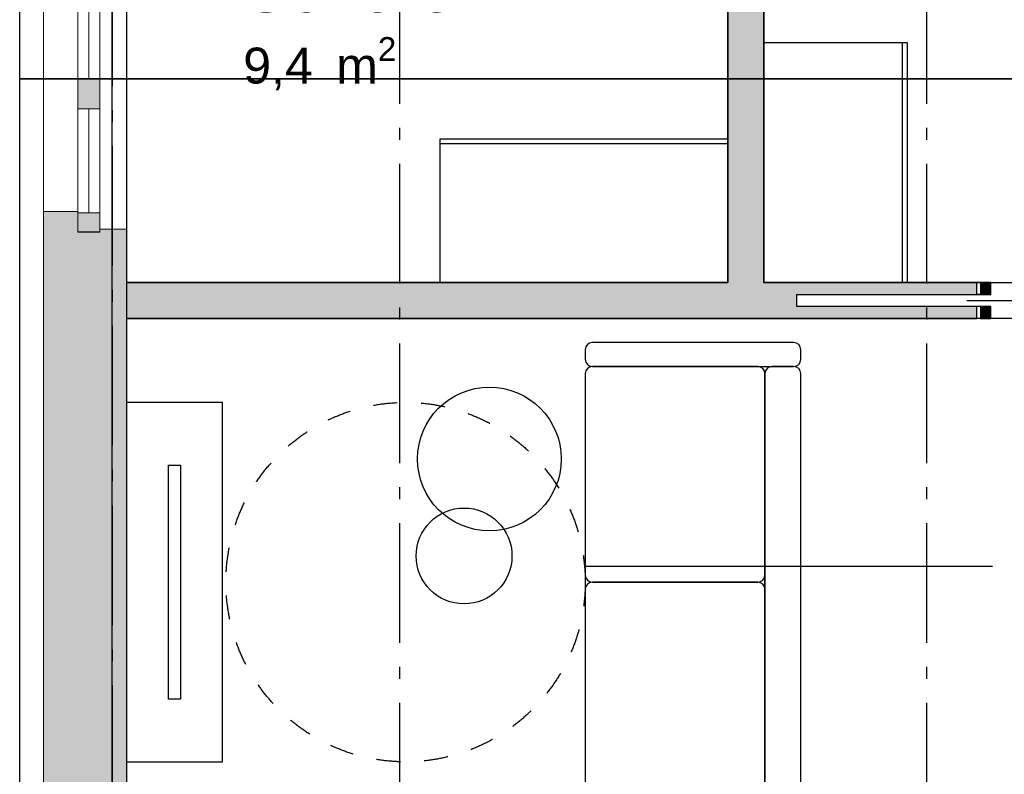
# Model space of a CAD drawing. Header units: millimetres. Extents: x 159314 to 204670, y 149478 to 189280.
# Tile 20 of 43: x 182573 to 186683, y 157032 to 160181. Entities that reach past the tile are written whole.
import ezdxf
from ezdxf.enums import TextEntityAlignment as Align

# ---------------------------------------------------------------- set-up
doc = ezdxf.new("R2010")
doc.units = ezdxf.units.MM
doc.header["$LTSCALE"] = 0.5
doc.header["$MEASUREMENT"] = 0
for name, pattern in [('Akselinje', [1500, 1000, -200, 100, -200]), ('PLINE', [0]), ('Stipling', [400, 200, -200])]:
    doc.linetypes.add(name, pattern=pattern)
for name, color, linetype in [('0(Nye konstruksjoner)', 7, 'Continuous'), ('23-- Yttervegger (Skravur)(Nye konstruksjoner)', 7, 'Continuous'), ('23-- Yttervegger(Nye konstruksjoner)', 7, 'Continuous'), ('24-- Innervegger (Skravur)(Nye konstruksjoner)', 7, 'Continuous'), ('24-- Innervegger(Nye konstruksjoner)', 7, 'Continuous'), ('244- Vinduer_ dører_ foldevegger(Nye konstruksjoner)', 7, 'Continuous'), ('26-- Yttertak(Nye konstruksjoner)', 7, 'Continuous'), ('27-- Fast inventar(Nye konstruksjoner)', 7, 'Continuous'), ('68-- Inventar (løst)(Nye konstruksjoner)', 7, 'Continuous'), ('822- Modullinjer(Nye konstruksjoner)', 7, 'Continuous'), ('862- M___Nettoareal(Nye konstruksjoner)', 7, 'Continuous'), ('862- M___Nettoareal(Polylinje)(Nye konstruksjoner)', 7, 'Continuous'), ('862- M___Nettoareal(Tekst)(Nye konstruksjoner)', 7, 'Continuous'), ('878- Annen overflate_visuell informasjon_snusirkler(Nye konstruksjoner)', 7, 'Continuous')]:
    doc.layers.add(name, color=color, linetype=linetype)
for name, color, linetype, lineweight in [('234- Vinduer_ dører_ porter(Nye konstruksjoner)', 7, 'Continuous', 0), ('235- Utvendig kledning og overflate(Nye konstruksjoner)', 7, 'Continuous', 0), ('236- Innvendig kledning og overflate(Nye konstruksjoner)', 7, 'Continuous', 0)]:
    doc.layers.add(name, color=color, linetype=linetype, lineweight=lineweight)
doc.styles.add('GENERATED_STYLE_1', font='arial.ttf')
doc.styles.add('GENERATED_STYLE_4', font='arialbd.ttf')
doc.linetypes.add('Fasade_Snitt markør', pattern='A,0,[1,02 A 200 20 001 Plan 2. etasje1.Shx,S=3.174603,R=0,X=0,Y=0],-800,0', length=800)

# ---------------------------------------------------------------- blocks, each defined once
blk = doc.blocks.new('Leilighet 7_102_1_1', base_point=(184208.9, 153807))
at = {"layer": '862- M___Nettoareal(Polylinje)(Nye konstruksjoner)', "flags": 128}
blk.add_lwpolyline([(183018.9, 155333.7), (190533.9, 155333.7), (190533.9, 162833.7), (183018.9, 162833.7)], close=True, dxfattribs=at)
at = {"layer": '862- M___Nettoareal(Tekst)(Nye konstruksjoner)', "style": 'GENERATED_STYLE_1'}
for tag, height, p in [('DUMMY_861', 300, (185146.8, 154160.6)), ('ROOM_NAME', 300, (183271, 154092)), ('DUMMY_862', 150, (183271, 153689.2))]:
    blk.add_attdef(tag, text='', height=height, dxfattribs=at).set_placement(p, align=Align.TOP_LEFT)
blk = doc.blocks.new('Soverom 1_102_21_1', base_point=(183790.1, 160410.4))
at = {"layer": '862- M___Nettoareal(Polylinje)(Nye konstruksjoner)', "linetype": 'PLINE', "flags": 128}
blk.add_lwpolyline([(185528.9, 162833.7), (183018.9, 162833.7), (183018.9, 159083.7), (185528.9, 159083.7)], close=True, dxfattribs=at)
at = {"layer": '862- M___Nettoareal(Tekst)(Nye konstruksjoner)', "insert": (183505.7, 160108), "char_height": 150, "attachment_point": 1, "style": 'GENERATED_STYLE_1'}
blk.add_mtext('\\A1;{\\pql;\\pt0,24100;\\fArial|b0|i0|c0|p0;\\W1.000000;9,4\\fArial|b0|i0|c0|p0;\\W1.000000;\\A1{\\H.66x;\\S^  ;}\\fArial|b0|i0|c0|p0;\\W1.000000; m\\fArial|b0|i0|c0|p0;\\W1.000000;\\A1{\\H.66x;\\S2^  ;}}', dxfattribs=at)
at = {"layer": '862- M___Nettoareal(Tekst)(Nye konstruksjoner)', "style": 'GENERATED_STYLE_1'}
for tag, height, p in [('DUMMY_861', 200, (184832, 160458.7)), ('ROOM_NAME', 200, (183505.7, 160413)), ('DUMMY_862', 150, (183505.7, 160144.4))]:
    blk.add_attdef(tag, text='', height=height, dxfattribs=at).set_placement(p, align=Align.TOP_LEFT)
blk = doc.blocks.new('Stue_kjøkken_101_24_1', base_point=(183390.9, 159234.5))
at = {"layer": '862- M___Nettoareal(Polylinje)(Nye konstruksjoner)', "linetype": 'PLINE', "flags": 128}
blk.add_lwpolyline([(183019.2, 155333.7), (187425.5, 155333.7), (190534.2, 155333.7), (190534.2, 158431), (187783.9, 158431), (187783.9, 158933.7), (183019.2, 158933.7)], close=True, dxfattribs=at)
at = {"layer": '862- M___Nettoareal(Tekst)(Nye konstruksjoner)', "style": 'GENERATED_STYLE_1'}
for tag, height, p in [('DUMMY_861', 200, (186225, 156358.7)), ('ROOM_NAME', 200, (184639.6, 156313)), ('DUMMY_862', 150, (184639.6, 156044.4))]:
    blk.add_attdef(tag, text='', height=height, dxfattribs=at).set_placement(p, align=Align.TOP_LEFT)
blk = doc.blocks.new('Entre_106_31_1', base_point=(186975.1, 161892.6))
at = {"layer": '862- M___Nettoareal(Polylinje)(Nye konstruksjoner)', "linetype": 'PLINE', "flags": 128}
blk.add_lwpolyline([(187783.5, 159083.7), (187783.5, 162833.7), (185678.9, 162833.7), (185678.9, 159083.7)], close=True, dxfattribs=at)
at = {"layer": '862- M___Nettoareal(Tekst)(Nye konstruksjoner)', "insert": (186707.8, 161134.4), "char_height": 150, "attachment_point": 1, "style": 'GENERATED_STYLE_1'}
blk.add_mtext('\\A1;{\\pql;\\pt0,24100;\\fArial|b0|i0|c0|p0;\\W1.000000;7,9\\fArial|b0|i0|c0|p0;\\W1.000000;\\A1{\\H.66x;\\S^  ;}\\fArial|b0|i0|c0|p0;\\W1.000000; m\\fArial|b0|i0|c0|p0;\\W1.000000;\\A1{\\H.66x;\\S2^  ;}}', dxfattribs=at)
at = {"layer": '862- M___Nettoareal(Tekst)(Nye konstruksjoner)', "style": 'GENERATED_STYLE_1'}
for tag, height, p in [('DUMMY_861', 200, (187363.4, 161485.1)), ('ROOM_NAME', 200, (186707.8, 161439.4)), ('DUMMY_862', 150, (186707.8, 161170.8))]:
    blk.add_attdef(tag, text='', height=height, dxfattribs=at).set_placement(p, align=Align.TOP_LEFT)
blk = doc.blocks.new('Vindu to-fags[2]_1')
at = {"layer": '23-- Yttervegger (Skravur)(Nye konstruksjoner)', "linetype": 'Continuous'}
for points in [[(182907.9, 161183.7), (182815.9, 161183.7), (182815.9, 161127.7), (182907.9, 161127.7)], [(182815.9, 159883.7), (182907.9, 159883.7), (182907.9, 159933.7), (182815.9, 159933.7)], [(182907.9, 159883.7), (182815.9, 159883.7), (182815.9, 159808.7), (182907.9, 159808.7)], [(182815.9, 159293.7), (182907.9, 159293.7), (182907.9, 159374.7), (182815.9, 159374.7)]]:
    blk.add_hatch(color=256, dxfattribs=at).paths.add_polyline_path(points)
at = {"layer": '234- Vinduer_ dører_ porter(Nye konstruksjoner)', "linetype": 'PLINE'}
for p, q in [((182815.9, 161127.7), (182815.9, 161183.7)), ((182907.9, 161183.7), (182907.9, 161127.7)), ((183018.9, 161170.7), (183018.9, 159306.7)), ((182672.9, 161096.7), (182672.9, 159380.7)), ((182907.9, 161127.7), (182815.9, 161127.7)), ((182815.9, 159933.7), (182815.9, 161127.7)), ((182861.9, 161127.7), (182861.9, 159933.7)), ((182907.9, 161127.7), (182907.9, 159933.7)), ((182815.9, 159883.7), (182815.9, 159933.7)), ((182815.9, 159933.7), (182907.9, 159933.7)), ((182907.9, 159933.7), (182907.9, 159883.7)), ((182815.9, 159808.7), (182815.9, 159883.7)), ((182907.9, 159883.7), (182907.9, 159808.7)), ((182907.9, 159808.7), (182815.9, 159808.7)), ((182815.9, 159374.7), (182815.9, 159808.7)), ((182861.9, 159808.7), (182861.9, 159374.7)), ((182907.9, 159808.7), (182907.9, 159374.7)), ((182815.9, 159293.7), (182815.9, 159374.7)), ((182815.9, 159374.7), (182907.9, 159374.7)), ((182907.9, 159374.7), (182907.9, 159293.7))]:
    blk.add_line(p, q, dxfattribs=at)
at = {"layer": '235- Utvendig kledning og overflate(Nye konstruksjoner)', "linetype": 'PLINE'}
for p, q in [((182672.9, 161183.7), (182672.9, 161096.7)), ((182815.9, 161096.7), (182672.9, 161096.7)), ((182672.9, 159293.7), (182672.9, 159380.7)), ((182815.9, 159380.7), (182672.9, 159380.7))]:
    blk.add_line(p, q, dxfattribs=at)
at = {"layer": '236- Innvendig kledning og overflate(Nye konstruksjoner)', "linetype": 'PLINE'}
for p, q in [((182907.9, 161170.7), (183018.9, 161170.7)), ((183018.9, 161183.7), (183018.9, 161170.7)), ((182907.9, 159306.7), (183018.9, 159306.7)), ((183018.9, 159293.7), (183018.9, 159306.7))]:
    blk.add_line(p, q, dxfattribs=at)
at = {"layer": '244- Vinduer_ dører_ foldevegger(Nye konstruksjoner)', "linetype": 'PLINE'}
for p, q in [((182907.9, 161183.7), (182815.9, 161183.7)), ((182907.9, 161183.7), (182815.9, 161183.7)), ((182907.9, 159293.7), (182815.9, 159293.7)), ((182907.9, 159293.7), (182815.9, 159293.7))]:
    blk.add_line(p, q, dxfattribs=at)
blk = doc.blocks.new('Skyvedør med pocketkarm[20]_1')
at = {"layer": '24-- Innervegger (Skravur)(Nye konstruksjoner)', "linetype": 'Continuous'}
for points in [[(186583.5, 159033.7), (186626.5, 159033.7), (186626.5, 159083.7), (186583.5, 159083.7)], [(187473.5, 159083.7), (187430.5, 159083.7), (187430.5, 158933.7), (187473.5, 158933.7)], [(186583.5, 158933.7), (186626.5, 158933.7), (186626.5, 158983.7), (186583.5, 158983.7)]]:
    blk.add_hatch(color=256, dxfattribs=at).paths.add_polyline_path(points)
at = {"layer": '234- Vinduer_ dører_ porter(Nye konstruksjoner)', "linetype": 'PLINE'}
for p, q in [((186728.5, 158813.7), (186778.5, 158863.7)), ((186928.5, 158813.7), (186728.5, 158813.7)), ((186728.5, 158813.7), (186778.5, 158763.7))]:
    blk.add_line(p, q, dxfattribs=at)
at = {"layer": '244- Vinduer_ dører_ foldevegger(Nye konstruksjoner)', "linetype": 'PLINE'}
for p, q in [((186583.5, 159083.7), (186568.5, 159083.7)), ((186568.5, 159033.7), (186568.5, 159083.7)), ((186568.5, 159033.7), (186568.5, 159083.7)), ((186568.5, 159033.7), (186568.5, 159083.7)), ((186626.5, 159083.7), (186583.5, 159083.7)), ((186583.5, 159083.7), (186583.5, 159033.7)), ((186626.5, 159033.7), (186626.5, 159083.7)), ((187473.5, 159083.7), (187430.5, 159083.7)), ((187430.5, 159083.7), (187430.5, 158933.7)), ((187473.5, 159083.7), (187488.5, 159083.7)), ((187473.5, 158933.7), (187473.5, 159083.7)), ((187488.5, 158933.7), (187488.5, 159083.7)), ((187488.5, 158933.7), (187488.5, 159083.7)), ((187488.5, 158933.7), (187488.5, 159083.7)), ((186583.5, 159033.7), (186568.5, 159033.7)), ((186583.5, 159033.7), (186626.5, 159033.7)), ((186526.5, 159008.7), (187330.5, 159008.7)), ((186583.5, 158983.7), (186568.5, 158983.7)), ((186568.5, 158933.7), (186568.5, 158983.7)), ((186568.5, 158933.7), (186568.5, 158983.7)), ((186568.5, 158933.7), (186568.5, 158983.7)), ((186626.5, 158983.7), (186583.5, 158983.7)), ((186583.5, 158983.7), (186583.5, 158933.7)), ((186626.5, 158933.7), (186626.5, 158983.7)), ((186583.5, 158933.7), (186568.5, 158933.7)), ((186583.5, 158933.7), (186626.5, 158933.7)), ((187430.5, 158933.7), (187473.5, 158933.7)), ((187473.5, 158933.7), (187488.5, 158933.7))]:
    blk.add_line(p, q, dxfattribs=at)
blk = doc.blocks.new('Bord rundt 01[31]_1', base_point=(184533.9, 158347.5))
at = {"layer": '68-- Inventar (løst)(Nye konstruksjoner)', "linetype": 'PLINE', "flags": 128}
blk.add_lwpolyline([(184833.9, 158347.5, -1), (184233.9, 158347.5, -1)], format="xyb", close=True, dxfattribs=at)
blk = doc.blocks.new('Sofa 01[32]_1', base_point=(185833.9, 158833.7))
at = {"layer": '68-- Inventar (løst)(Nye konstruksjoner)', "linetype": 'PLINE'}
for p, q in [((185803.9, 158833.7), (184963.9, 158833.7)), ((184933.9, 158803.7), (184933.9, 158763.7)), ((185833.9, 158763.7), (185833.9, 158803.7)), ((185653.9, 158733.7), (184963.9, 158733.7)), ((185653.9, 158733.7), (184963.9, 158733.7)), ((184963.9, 158733.7), (185803.9, 158733.7)), ((185803.9, 158733.7), (185713.9, 158733.7)), ((184933.9, 158703.7), (184933.9, 157863.7)), ((184933.9, 158703.7), (184933.9, 156963.7)), ((185683.9, 157863.7), (185683.9, 158703.7)), ((185683.9, 156963.7), (185683.9, 158703.7)), ((185683.9, 158703.7), (185683.9, 156963.7)), ((185833.9, 156963.7), (185833.9, 158703.7)), ((184933.9, 157803.7), (184933.9, 156963.7)), ((184963.9, 157833.7), (185653.9, 157833.7)), ((185653.9, 157833.7), (184963.9, 157833.7)), ((185683.9, 156963.7), (185683.9, 157803.7)), ((184933.9, 156903.7), (184933.9, 156863.7)), ((184963.9, 156933.7), (185653.9, 156933.7)), ((184963.9, 156933.7), (185653.9, 156933.7)), ((185803.9, 156933.7), (184963.9, 156933.7)), ((185713.9, 156933.7), (185803.9, 156933.7)), ((185833.9, 156863.7), (185833.9, 156903.7)), ((184963.9, 156833.7), (185803.9, 156833.7))]:
    blk.add_line(p, q, dxfattribs=at)
for centre, start, end in [((184963.9, 158803.7), 90, 180), ((185803.9, 158803.7), 0, 90), ((184963.9, 158763.7), 180, 270), ((185803.9, 158763.7), 270, 0), ((184963.9, 158703.7), 90, 180), ((184963.9, 158703.7), 90, 180), ((185653.9, 158703.7), 0, 90), ((185653.9, 158703.7), 0, 90), ((185713.9, 158703.7), 90, 180), ((185803.9, 158703.7), 0, 90), ((184963.9, 157863.7), 180, 270), ((185653.9, 157863.7), 270, 0), ((184963.9, 157803.7), 90, 180), ((185653.9, 157803.7), 0, 90), ((184963.9, 156963.7), 180, 270), ((184963.9, 156963.7), 180, 270), ((185653.9, 156963.7), 270, 0), ((185653.9, 156963.7), 270, 0), ((185713.9, 156963.7), 180, 270), ((185803.9, 156963.7), 270, 0), ((184963.9, 156903.7), 90, 180), ((185803.9, 156903.7), 0, 90), ((184963.9, 156863.7), 180, 270), ((185803.9, 156863.7), 270, 0)]:
    blk.add_arc(centre, 30, start, end, dxfattribs=at)
blk = doc.blocks.new('TV-benk veggmontert[34]_1', base_point=(183418.9, 157083.7))
at = {"layer": '68-- Inventar (løst)(Nye konstruksjoner)', "linetype": 'PLINE', "flags": 128}
blk.add_lwpolyline([(183418.9, 157083.7), (183418.9, 158583.7), (183018.9, 158583.7), (183018.9, 157083.7)], close=True, dxfattribs=at)
blk = doc.blocks.new('Bord rundt 01[35]_1', base_point=(184428, 157943))
at = {"layer": '68-- Inventar (løst)(Nye konstruksjoner)', "linetype": 'PLINE', "flags": 128}
blk.add_lwpolyline([(184628, 157943, -1), (184228, 157943, -1)], format="xyb", close=True, dxfattribs=at)
blk = doc.blocks.new('Garderobe 01[40]_1', base_point=(186278.9, 159083.7))
at = {"layer": '27-- Fast inventar(Nye konstruksjoner)', "linetype": 'PLINE'}
blk.add_line((186258.9, 159083.7), (186258.9, 160083.7), dxfattribs=at)
at = {"layer": '27-- Fast inventar(Nye konstruksjoner)', "linetype": 'PLINE', "flags": 128}
blk.add_lwpolyline([(186278.9, 159083.7), (186278.9, 160083.7), (185678.9, 160083.7), (185678.9, 159083.7)], close=True, dxfattribs=at)
blk = doc.blocks.new('Garderobe 01[55]_1', base_point=(184328.9, 159683.7))
at = {"layer": '27-- Fast inventar(Nye konstruksjoner)', "linetype": 'PLINE'}
blk.add_line((184328.9, 159663.7), (185528.9, 159663.7), dxfattribs=at)
at = {"layer": '27-- Fast inventar(Nye konstruksjoner)', "linetype": 'PLINE', "flags": 128}
blk.add_lwpolyline([(184328.9, 159683.7), (185528.9, 159683.7), (185528.9, 159083.7), (184328.9, 159083.7)], close=True, dxfattribs=at)
blk = doc.blocks.new('TV flatskjerm[144]_1', base_point=(183243.9, 158322.3))
at = {"layer": '68-- Inventar (løst)(Nye konstruksjoner)', "linetype": 'PLINE', "flags": 128}
blk.add_lwpolyline([(183243.9, 158322.3), (183243.9, 157345), (183193.9, 157345), (183193.9, 158322.3)], close=True, dxfattribs=at)
blk = doc.blocks.new('Standard grid marker[147]_1', base_point=(182958.9, 163603.2))
at = {"layer": '822- Modullinjer(Nye konstruksjoner)', "linetype": 'Akselinje'}
blk.add_line((182958.9, 163403.2), (182958.9, 150687.7), dxfattribs=at)
at = {"layer": '822- Modullinjer(Nye konstruksjoner)', "style": 'GENERATED_STYLE_4'}
blk.add_attdef('AC_MarkerText_1', text='', height=350, rotation=360, dxfattribs=at).set_placement((182958.9, 150162.7), align=Align.TOP_CENTER)
blk = doc.blocks.new('Standard grid marker[154]_1', base_point=(184158.9, 188279.7))
at = {"layer": '822- Modullinjer(Nye konstruksjoner)', "linetype": 'Akselinje'}
blk.add_line((184158.9, 188079.7), (184158.9, 150687.7), dxfattribs=at)
at = {"layer": '822- Modullinjer(Nye konstruksjoner)', "style": 'GENERATED_STYLE_4'}
for tag, p in [('AC_MarkerText_1_0', (184158.9, 188954.7)), ('AC_MarkerText_1_1', (184158.9, 150162.7))]:
    blk.add_attdef(tag, text='', height=350, rotation=360, dxfattribs=at).set_placement(p, align=Align.TOP_CENTER)
blk = doc.blocks.new('Standard grid marker[155]_1', base_point=(186358.9, 188279.7))
at = {"layer": '822- Modullinjer(Nye konstruksjoner)', "linetype": 'Akselinje'}
blk.add_line((186358.9, 188079.7), (186358.9, 150687.7), dxfattribs=at)
at = {"layer": '822- Modullinjer(Nye konstruksjoner)', "style": 'GENERATED_STYLE_4'}
for tag, p in [('AC_MarkerText_1_0', (186358.9, 188954.7)), ('AC_MarkerText_1_1', (186358.9, 150162.7))]:
    blk.add_attdef(tag, text='', height=350, rotation=360, dxfattribs=at).set_placement(p, align=Align.TOP_CENTER)

msp = doc.modelspace()

# ---------------------------------------------------------------- hatches: boundary and pattern name
at = {"layer": '23-- Yttervegger (Skravur)(Nye konstruksjoner)', "linetype": 'Continuous'}
for points in [[(182672.9, 159293.7), (182691.9, 159293.7), (182691.9, 159361.7), (182815.9, 159361.7), (182815.9, 159380.7), (182672.9, 159380.7)], [(182691.9, 159293.7), (182727.9, 159293.7), (182727.9, 159325.7), (182815.9, 159325.7), (182815.9, 159361.7), (182691.9, 159361.7)], [(182727.9, 159293.7), (182750.9, 159293.7), (182750.9, 159302.7), (182815.9, 159302.7), (182815.9, 159325.7), (182727.9, 159325.7)], [(182672.9, 156333.7), (182691.9, 156333.7), (182691.9, 159293.7), (182672.9, 159293.7)], [(182691.9, 159293.7), (182691.9, 156333.7), (182727.9, 156333.7), (182727.9, 159293.7)], [(182727.9, 156333.7), (182750.9, 156333.7), (182750.9, 159293.7), (182727.9, 159293.7)], [(182750.9, 159293.7), (182759.9, 159293.7), (182815.9, 159293.7), (182815.9, 159302.7), (182750.9, 159302.7)], [(182750.9, 156333.7), (182759.9, 156333.7), (182759.9, 159293.7), (182750.9, 159293.7)], [(182759.9, 156333.7), (182809.9, 156333.7), (182901.9, 156333.7), (182957.9, 156333.7), (182957.9, 159293.7), (182907.9, 159293.7), (182815.9, 159293.7), (182759.9, 159293.7)], [(183018.9, 159306.7), (182907.9, 159306.7), (182907.9, 159293.7), (183005.9, 159293.7), (183018.9, 159293.7)], [(182957.9, 156333.7), (183005.9, 156333.7), (183005.9, 159293.7), (182957.9, 159293.7)], [(183018.9, 159293.7), (183005.9, 159293.7), (183005.9, 156333.7), (183018.9, 156333.7)]]:
    msp.add_hatch(color=256, dxfattribs=at).paths.add_polyline_path(points)
at = {"layer": '24-- Innervegger (Skravur)(Nye konstruksjoner)', "linetype": 'Continuous'}
for points in [[(185578.9, 161218.7), (185528.9, 161218.7), (185528.9, 159083.7), (185678.9, 159083.7), (185678.9, 161218.7), (185628.9, 161218.7), (185628.9, 160467.7), (185578.9, 160467.7)], [(183018.9, 158933.7), (186568.5, 158933.7), (186568.5, 158983.7), (185817.5, 158983.7), (185817.5, 159033.7), (186568.5, 159033.7), (186568.5, 159083.7), (183018.9, 159083.7)]]:
    msp.add_hatch(color=256, dxfattribs=at).paths.add_polyline_path(points)

# ---------------------------------------------------------------- linework, layer by layer
at = {"layer": '0(Nye konstruksjoner)', "linetype": 'Fasade_Snitt markør'}
msp.add_line((186634.3, 157898.5), (184933.9, 157898.5), dxfattribs=at)
at = {"layer": '23-- Yttervegger(Nye konstruksjoner)', "linetype": 'PLINE'}
msp.add_line((182907.9, 159293.7), (182815.9, 159293.7), dxfattribs=at)
at = {"layer": '235- Utvendig kledning og overflate(Nye konstruksjoner)', "linetype": 'PLINE'}
for p in [(182815.9, 159380.7), (182672.9, 159293.7)]:
    msp.add_line(p, (182672.9, 159380.7), dxfattribs=at)
at = {"layer": '235- Utvendig kledning og overflate(Nye konstruksjoner)', "linetype": 'PLINE', "flags": 128}
msp.add_lwpolyline([(182672.9, 159293.7), (182672.9, 156333.7)], dxfattribs=at)
at = {"layer": '236- Innvendig kledning og overflate(Nye konstruksjoner)', "linetype": 'PLINE'}
for p in [(182907.9, 159306.7), (183018.9, 159293.7)]:
    msp.add_line(p, (183018.9, 159306.7), dxfattribs=at)
at = {"layer": '236- Innvendig kledning og overflate(Nye konstruksjoner)', "linetype": 'PLINE', "flags": 128}
for points in [[(183018.9, 159083.7), (183018.9, 159293.7)], [(183018.9, 156333.7), (183018.9, 158933.7)]]:
    msp.add_lwpolyline(points, dxfattribs=at)
at = {"layer": '24-- Innervegger(Nye konstruksjoner)', "linetype": 'PLINE'}
for p, q in [((186568.5, 159033.7), (186568.5, 159083.7)), ((186568.5, 158933.7), (186568.5, 158983.7))]:
    msp.add_line(p, q, dxfattribs=at)
at = {"layer": '24-- Innervegger(Nye konstruksjoner)', "linetype": 'PLINE', "flags": 128}
for points in [[(185528.9, 161218.7), (185528.9, 159083.7)], [(185678.9, 159083.7), (185678.9, 161218.7)], [(185528.9, 159083.7), (183018.9, 159083.7)], [(186568.5, 159083.7), (185678.9, 159083.7)], [(183018.9, 158933.7), (186568.5, 158933.7)]]:
    msp.add_lwpolyline(points, dxfattribs=at)
at = {"layer": '244- Vinduer_ dører_ foldevegger(Nye konstruksjoner)', "linetype": 'PLINE'}
for p, q in [((185817.5, 159033.7), (186583.5, 159033.7)), ((185817.5, 158983.7), (185817.5, 159033.7)), ((186583.5, 158983.7), (185817.5, 158983.7))]:
    msp.add_line(p, q, dxfattribs=at)
at = {"layer": '26-- Yttertak(Nye konstruksjoner)', "linetype": 'PLINE', "flags": 128}
for points in [[(182572.9, 159933.7), (182572.9, 163379.7)], [(182958.9, 159933.7), (182958.9, 162893.7)], [(182572.9, 159933.7), (198744.9, 159933.7)], [(182572.9, 154787.7), (182572.9, 159933.7)], [(198744.9, 159933.7), (182572.9, 159933.7)], [(182958.9, 159933.7), (198358.9, 159933.7)], [(182958.9, 155273.7), (182958.9, 159933.7)], [(198358.9, 159933.7), (182958.9, 159933.7)]]:
    msp.add_lwpolyline(points, dxfattribs=at)
at = {"layer": '878- Annen overflate_visuell informasjon_snusirkler(Nye konstruksjoner)', "linetype": 'Stipling'}
msp.add_lwpolyline([(183018.9, 158933.7), (183018.9, 156115.8)], dxfattribs=at)
msp.add_circle((184183.9, 157833.7), 750, dxfattribs=at)

# ---------------------------------------------------------------- block references
at = {"layer": '244- Vinduer_ dører_ foldevegger(Nye konstruksjoner)', "linetype": 'PLINE'}
for name in ['Vindu to-fags[2]_1', 'Skyvedør med pocketkarm[20]_1']:
    msp.add_blockref(name, (0, 0), dxfattribs=at)
at = {"layer": '27-- Fast inventar(Nye konstruksjoner)', "linetype": 'PLINE'}
for name, p in [('Garderobe 01[40]_1', (186278.9, 159083.7)), ('Garderobe 01[55]_1', (184328.9, 159683.7))]:
    msp.add_blockref(name, p, dxfattribs=at)
at = {"layer": '68-- Inventar (løst)(Nye konstruksjoner)', "linetype": 'PLINE'}
for name, p in [('Sofa 01[32]_1', (185833.9, 158833.7)), ('Bord rundt 01[31]_1', (184533.9, 158347.5)), ('TV-benk veggmontert[34]_1', (183418.9, 157083.7)), ('TV flatskjerm[144]_1', (183243.9, 158322.3)), ('Bord rundt 01[35]_1', (184428, 157943))]:
    msp.add_blockref(name, p, dxfattribs=at)
at = {"layer": '822- Modullinjer(Nye konstruksjoner)', "linetype": 'PLINE'}
for name, p in [('Standard grid marker[154]_1', (184158.9, 188279.7)), ('Standard grid marker[155]_1', (186358.9, 188279.7)), ('Standard grid marker[147]_1', (182958.9, 163603.2))]:
    msp.add_blockref(name, p, dxfattribs=at)
at = {"layer": '862- M___Nettoareal(Nye konstruksjoner)', "linetype": 'Continuous'}
for name, p in [('Leilighet 7_102_1_1', (184208.9, 153807)), ('Stue_kjøkken_101_24_1', (183390.9, 159234.5))]:
    msp.add_blockref(name, p, dxfattribs=at)
ref = msp.add_blockref('Soverom 1_102_21_1', (183790.1, 160410.4), dxfattribs=at)
ref.add_attrib('ROOM_NAME', 'Soverom 1', dxfattribs={"layer": '862- M___Nettoareal(Tekst)(Nye konstruksjoner)', "color": 7, "height": 200, "style": 'GENERATED_STYLE_1'}).set_placement((183505.7, 160413), align=Align.TOP_LEFT)
ref = msp.add_blockref('Entre_106_31_1', (186975.1, 161892.6), dxfattribs=at)
ref.add_attrib('ROOM_NAME', 'Entre', dxfattribs={"layer": '862- M___Nettoareal(Tekst)(Nye konstruksjoner)', "color": 7, "height": 200, "style": 'GENERATED_STYLE_1'}).set_placement((186707.8, 161439.4), align=Align.TOP_LEFT)

doc.saveas('drawing.dxf')
